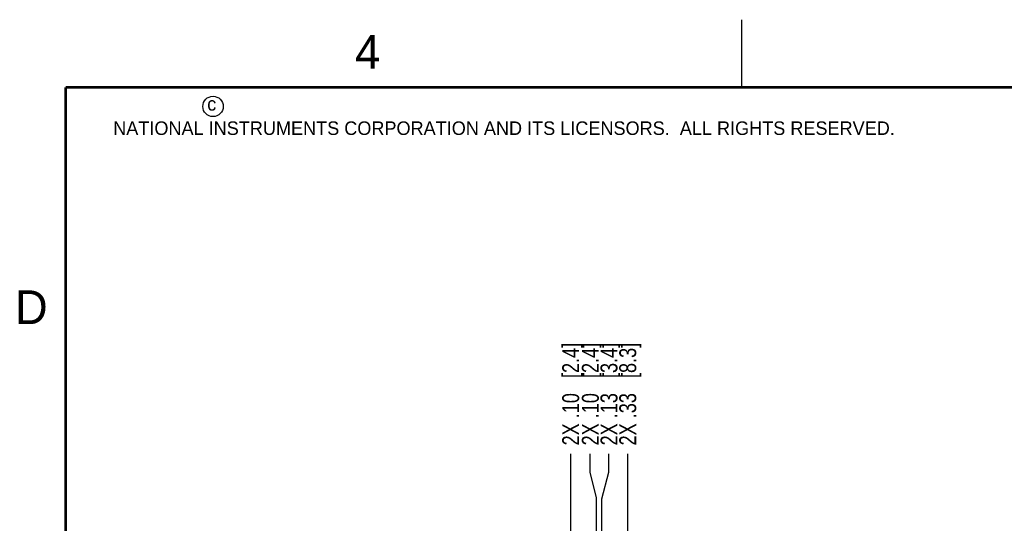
# Model space of a CAD drawing. Header units: inches. Extents: x 0 to 22, y 0 to 17.
# Tile 18 of 34: x 0.2 to 7.4, y 13.3 to 17. Entities that reach past the tile are written whole.
import ezdxf

# ---------------------------------------------------------------- set-up
doc = ezdxf.new("R2010")
doc.units = ezdxf.units.IN
doc.header["$LTSCALE"] = 1.21
doc.header["$MEASUREMENT"] = 0
doc.layers.get('0').update_dxf_attribs({"linetype": 'CONTINUOUS'})
doc.layers.add('DIMENSIONS', color=7, linetype='CONTINUOUS')
doc.styles.get("Standard").update_dxf_attribs({"font": 'txt', "width": 0.8})
doc.styles.add('TEXTSTYLE_2', font='txt')
doc.dimstyles.new('DIMSTYLE_1', dxfattribs={"dimtxt": 0.125, "dimasz": 0.18, "dimexe": 0.125, "dimexo": 0.0625, "dimgap": 0.03125, "dimtad": 0, "dimtih": 1, "dimtoh": 1, "dimzin": 4, "dimdsep": 46, "dimtxsty": 'STANDARD', "dimblk": '_FILLED', "dimblk1": '_FILLED', "dimblk2": '_FILLED', "dimcen": 0.09, "dimadec": 0, "dimazin": 0, "dimtp": 0.001, "dimtm": 0.001, "dimtfac": 1, "dimtofl": 0, "dimtmove": 0, "dimatfit": 3, "dimldrblk": '_FILLED', "dimfxl": 1, "dimtolj": 1, "dimtzin": 4, "dimarcsym": 0})

# ---------------------------------------------------------------- blocks, each defined once
blk = doc.blocks.new('*D12')
at = {"layer": 'DIMENSIONS', "color": 2, "linetype": 'CONTINUOUS'}
blk.add_line((4.2344, 11.652), (4.2344, 13.791), dxfattribs=at)
at = {"layer": 'DIMENSIONS', "color": 2, "linetype": 'CONTINUOUS', "insert": (4.1719, 13.8535), "char_height": 0.125, "width": 1.225, "attachment_point": 1, "rotation": 90, "line_spacing_factor": 0.9}
blk.add_mtext('2X .10{\\Ftxt.shx;\\W1.000000;\\H0.125000; }[2.4]', dxfattribs=at)
blk = doc.blocks.new('_FILLED')
at = {"color": 0, "linetype": 'BYBLOCK'}
blk.add_solid([(0, 0), (-1, 0.174), (-1, -0.174)], dxfattribs=at)
blk = doc.blocks.new('*D13')
at = {"layer": 'DIMENSIONS', "color": 2, "linetype": 'CONTINUOUS'}
for p, q in [((4.3796, 13.6554), (4.3796, 13.791)), ((4.4264, 13.4665), (4.3796, 13.6554)), ((4.4264, 11.652), (4.4264, 13.4665))]:
    blk.add_line(p, q, dxfattribs=at)
at = {"layer": 'DIMENSIONS', "color": 2, "linetype": 'CONTINUOUS', "insert": (4.3171, 13.8535), "char_height": 0.125, "width": 1.225, "attachment_point": 1, "rotation": 90, "line_spacing_factor": 0.9}
blk.add_mtext('2X .10{\\Ftxt.shx;\\W1.000000;\\H0.125000; }[2.4]', dxfattribs=at)
blk = doc.blocks.new('*D14')
at = {"layer": 'DIMENSIONS', "color": 2, "linetype": 'CONTINUOUS'}
for p, q in [((4.5177, 13.6548), (4.5177, 13.791)), ((4.4644, 13.4588), (4.5177, 13.6548)), ((4.4644, 11.652), (4.4644, 13.4588))]:
    blk.add_line(p, q, dxfattribs=at)
at = {"layer": 'DIMENSIONS', "color": 2, "linetype": 'CONTINUOUS', "insert": (4.4552, 13.8535), "char_height": 0.125, "width": 1.225, "attachment_point": 1, "rotation": 90, "line_spacing_factor": 0.9}
blk.add_mtext('2X .13{\\Ftxt.shx;\\W1.000000;\\H0.125000; }[3.4]', dxfattribs=at)
blk = doc.blocks.new('*D15')
at = {"layer": 'DIMENSIONS', "color": 2, "linetype": 'CONTINUOUS'}
blk.add_line((4.6564, 11.652), (4.6564, 13.791), dxfattribs=at)
at = {"layer": 'DIMENSIONS', "color": 2, "linetype": 'CONTINUOUS', "insert": (4.5939, 13.8535), "char_height": 0.125, "width": 1.225, "attachment_point": 1, "rotation": 90, "line_spacing_factor": 0.9}
blk.add_mtext('2X .33{\\Ftxt.shx;\\W1.000000;\\H0.125000; }[8.3]', dxfattribs=at)

msp = doc.modelspace()

# ---------------------------------------------------------------- linework, layer by layer
at = {"color": 2, "linetype": 'CONTINUOUS'}
msp.add_line((5.5, 16.5), (5.5, 17), dxfattribs=at)
at = {"color": 7, "linetype": 'CONTINUOUS', "const_width": 0.02}
for points in [[(0.5, 16.5), (0.5, 0.5)], [(21.5, 16.5), (0.5, 16.5)]]:
    msp.add_lwpolyline(points, dxfattribs=at)
at = {"color": 2, "linetype": 'CONTINUOUS'}
msp.add_circle((1.5893, 16.359), 0.0754, dxfattribs=at)

# ---------------------------------------------------------------- texts
at = {"color": 2, "linetype": 'CONTINUOUS', "attachment_point": 1, "line_spacing_factor": 0.9, "style": 'TEXTSTYLE_2'}
for s, insert, char_height, width in [('4', (2.64, 16.8869), 0.25, 0.25), ('c', (1.5463, 16.428), 0.1, 0.1), ('NATIONAL INSTRUMENTS CORPORATION AND ITS LICENSORS.  ALL RIGHTS RESERVED.', (0.851, 16.2482), 0.1, 7.3), ('D', (0.125, 15), 0.25, 0.25)]:
    msp.add_mtext(s, dxfattribs=dict(at, insert=insert, char_height=char_height, width=width))

# ---------------------------------------------------------------- dimensions: what is measured, and where the dimension line sits
at = {"layer": 'DIMENSIONS', "color": 2, "linetype": 'CONTINUOUS'}
for feature_location, offset, dtype, picture, middle in [((4.2344, 11.652), (0, 2.139), 1, '*D12', (4.2344, 14.466)), ((4.4264, 11.652), (-0.0468, 2.139), 0, '*D13', (4.3796, 14.466)), ((4.4644, 11.652), (0.0533, 2.139), 0, '*D14', (4.5177, 14.466)), ((4.6564, 11.652), (0, 2.139), 1, '*D15', (4.6564, 14.466))]:
    dim = msp.add_ordinate_dim(feature_location=feature_location, offset=offset, dtype=dtype, origin=(4.3304, 11.5895), text='2X <>', dimstyle='DIMSTYLE_1', dxfattribs=at)
    dim.commit()
    dim.dimension.update_dxf_attribs({"geometry": picture, "text_midpoint": middle})

doc.saveas('drawing.dxf')
